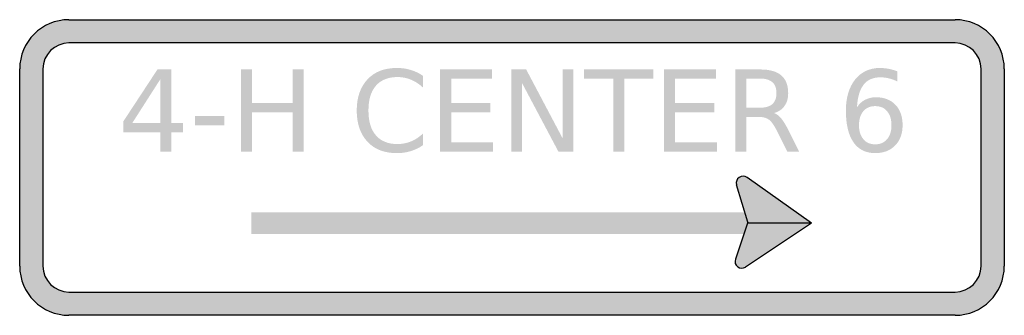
# Model space of a CAD drawing. Header units: inches. Extents: x -0.5 to 0.5, y -0.15 to 0.15.
import ezdxf

# ---------------------------------------------------------------- set-up
doc = ezdxf.new("R2010")
doc.units = ezdxf.units.IN
doc.header["$MEASUREMENT"] = 0

msp = doc.modelspace()

# ---------------------------------------------------------------- hatches: boundary and pattern name
h = msp.add_hatch(color=7)
h.paths.add_polyline_path([(-0.45, 0.15), (0.45, 0.15), (0.4568, 0.1495), (0.4633, 0.1482), (0.4695, 0.146), (0.4752, 0.1432), (0.4805, 0.1395), (0.4853, 0.1353), (0.4895, 0.1305), (0.4932, 0.1252), (0.496, 0.1195), (0.4982, 0.1133), (0.4995, 0.1068), (0.5, 0.1), (0.5, -0.1), (0.4995, -0.1068), (0.4982, -0.1133), (0.496, -0.1195), (0.4932, -0.1252), (0.4895, -0.1305), (0.4853, -0.1353), (0.4805, -0.1395), (0.4752, -0.1432), (0.4695, -0.146), (0.4633, -0.1482), (0.4568, -0.1495), (0.45, -0.15), (-0.45, -0.15), (-0.4568, -0.1495), (-0.4633, -0.1482), (-0.4695, -0.146), (-0.4752, -0.1432), (-0.4805, -0.1395), (-0.4853, -0.1353), (-0.4895, -0.1305), (-0.4932, -0.1252), (-0.496, -0.1195), (-0.4982, -0.1133), (-0.4995, -0.1068), (-0.5, -0.1), (-0.5, 0.1), (-0.4995, 0.1068), (-0.4982, 0.1133), (-0.496, 0.1195), (-0.4932, 0.1252), (-0.4895, 0.1305), (-0.4853, 0.1353), (-0.4805, 0.1395), (-0.4752, 0.1432), (-0.4695, 0.146), (-0.4633, 0.1482), (-0.4568, 0.1495), (-0.45, 0.15)])
edge = h.paths.add_edge_path(flags=0)
edge.add_spline(control_points=[(-0.4764, -0.1), (-0.4764, -0.1146), (-0.4646, -0.1264), (-0.45, -0.1264)], knot_values=[0, 0, 0, 0, 1, 1, 1, 1], degree=3, periodic=0)
edge.add_line((-0.45, -0.1264), (0.45, -0.1264))
edge.add_spline(control_points=[(0.45, -0.1264), (0.4646, -0.1264), (0.4764, -0.1146), (0.4764, -0.1)], knot_values=[0, 0, 0, 0, 1, 1, 1, 1], degree=3, periodic=0)
edge.add_line((0.4764, -0.1), (0.4764, 0.1))
edge.add_spline(control_points=[(0.4764, 0.1), (0.4764, 0.1146), (0.4646, 0.1264), (0.45, 0.1264)], knot_values=[0, 0, 0, 0, 1, 1, 1, 1], degree=3, periodic=0)
edge.add_line((0.45, 0.1264), (-0.45, 0.1264))
edge.add_spline(control_points=[(-0.45, 0.1264), (-0.4646, 0.1264), (-0.4764, 0.1146), (-0.4764, 0.1)], knot_values=[0, 0, 0, 0, 1, 1, 1, 1], degree=3, periodic=0)
edge.add_line((-0.4764, 0.1), (-0.4764, -0.1))
h = msp.add_hatch(color=7)
edge = h.paths.add_edge_path()
edge.add_line((-0.0905, 0.0931), (-0.0905, 0.0812))
edge.add_spline(control_points=[(-0.0905, 0.0812), (-0.0943, 0.0847), (-0.0983, 0.0874), (-0.1026, 0.0891), (-0.1069, 0.0909), (-0.1115, 0.0918), (-0.1163, 0.0918), (-0.1259, 0.0918), (-0.1331, 0.0888), (-0.1382, 0.083), (-0.1433, 0.0772), (-0.1458, 0.0688), (-0.1458, 0.0578), (-0.1458, 0.0468), (-0.1433, 0.0384), (-0.1382, 0.0326), (-0.1331, 0.0267), (-0.1259, 0.0238), (-0.1163, 0.0238), (-0.1115, 0.0238), (-0.1069, 0.0247), (-0.1026, 0.0265), (-0.0983, 0.0282), (-0.0943, 0.0308), (-0.0905, 0.0344)], knot_values=[0, 0, 0, 0, 1, 1, 1, 2, 2, 2, 3, 3, 3, 4, 4, 4, 5, 5, 5, 6, 6, 6, 7, 7, 7, 8, 8, 8, 8], degree=3, periodic=0)
edge.add_line((-0.0905, 0.0344), (-0.0905, 0.0226))
edge.add_spline(control_points=[(-0.0905, 0.0226), (-0.0944, 0.0199), (-0.0986, 0.0179), (-0.103, 0.0166), (-0.1074, 0.0152), (-0.1121, 0.0146), (-0.117, 0.0146), (-0.1296, 0.0146), (-0.1396, 0.0184), (-0.1468, 0.0261), (-0.154, 0.0339), (-0.1577, 0.0444), (-0.1577, 0.0578), (-0.1577, 0.0712), (-0.154, 0.0817), (-0.1468, 0.0894), (-0.1396, 0.0972), (-0.1296, 0.101), (-0.117, 0.101), (-0.112, 0.101), (-0.1073, 0.1004), (-0.1029, 0.099), (-0.0985, 0.0977), (-0.0943, 0.0957), (-0.0905, 0.0931)], knot_values=[0, 0, 0, 0, 1, 1, 1, 2, 2, 2, 3, 3, 3, 4, 4, 4, 5, 5, 5, 6, 6, 6, 7, 7, 7, 8, 8, 8, 8], degree=3, periodic=0)
h = msp.add_hatch(color=7)
edge = h.paths.add_edge_path()
edge.add_line((0.3913, 0.0977), (0.3913, 0.0874))
edge.add_spline(control_points=[(0.3913, 0.0874), (0.3885, 0.0887), (0.3856, 0.0898), (0.3827, 0.0905), (0.3798, 0.0912), (0.377, 0.0915), (0.3741, 0.0915), (0.3667, 0.0915), (0.361, 0.089), (0.3571, 0.084), (0.3532, 0.079), (0.3509, 0.0714), (0.3504, 0.0612)], knot_values=[0, 0, 0, 0, 1, 1, 1, 2, 2, 2, 3, 3, 3, 4, 4, 4, 4], degree=3, periodic=0)
edge.add_spline(control_points=[(0.3504, 0.0612), (0.3526, 0.0645), (0.3553, 0.067), (0.3586, 0.0687), (0.3619, 0.0704), (0.3656, 0.0713), (0.3695, 0.0713), (0.3779, 0.0713), (0.3846, 0.0687), (0.3894, 0.0637), (0.3943, 0.0586), (0.3967, 0.0517), (0.3967, 0.0429), (0.3967, 0.0344), (0.3942, 0.0275), (0.3891, 0.0223), (0.3841, 0.0172), (0.3773, 0.0146), (0.3689, 0.0146), (0.3592, 0.0146), (0.3519, 0.0183), (0.3468, 0.0256), (0.3417, 0.033), (0.3391, 0.0437), (0.3391, 0.0578), (0.3391, 0.0709), (0.3423, 0.0814), (0.3485, 0.0893), (0.3548, 0.0971), (0.3632, 0.101), (0.3737, 0.101), (0.3765, 0.101), (0.3794, 0.1007), (0.3823, 0.1002), (0.3852, 0.0996), (0.3882, 0.0988), (0.3913, 0.0977)], knot_values=[0, 0, 0, 0, 1, 1, 1, 2, 2, 2, 3, 3, 3, 4, 4, 4, 5, 5, 5, 6, 6, 6, 7, 7, 7, 8, 8, 8, 9, 9, 9, 10, 10, 10, 11, 11, 11, 12, 12, 12, 12], degree=3, periodic=0)
edge = h.paths.add_edge_path(flags=0)
edge.add_spline(control_points=[(0.3689, 0.0623), (0.3638, 0.0623), (0.3598, 0.0606), (0.3569, 0.0572), (0.3539, 0.0537), (0.3524, 0.0489), (0.3524, 0.0429), (0.3524, 0.0369), (0.3539, 0.0322), (0.3569, 0.0287), (0.3598, 0.0252), (0.3638, 0.0235), (0.3689, 0.0235), (0.374, 0.0235), (0.378, 0.0252), (0.3809, 0.0287), (0.3839, 0.0322), (0.3854, 0.0369), (0.3854, 0.0429), (0.3854, 0.0489), (0.3839, 0.0537), (0.3809, 0.0572), (0.378, 0.0606), (0.374, 0.0623), (0.3689, 0.0623)], knot_values=[0, 0, 0, 0, 1, 1, 1, 2, 2, 2, 3, 3, 3, 4, 4, 4, 5, 5, 5, 6, 6, 6, 7, 7, 7, 8, 8, 8, 8], degree=3, periodic=0)
h = msp.add_hatch(color=7)
h.paths.add_polyline_path([(-0.3601, 0.0995), (-0.3459, 0.0995), (-0.3459, 0.0452), (-0.334, 0.0452), (-0.334, 0.0358), (-0.3459, 0.0358), (-0.3459, 0.0162), (-0.3571, 0.0162), (-0.3571, 0.0358), (-0.3948, 0.0358), (-0.3948, 0.0467), (-0.3601, 0.0995)])
h.paths.add_polyline_path([(-0.3571, 0.0897), (-0.3856, 0.0452), (-0.3571, 0.0452), (-0.3571, 0.0897)], flags=0)
for points in [[(-0.2752, 0.0995), (-0.2639, 0.0995), (-0.2639, 0.0654), (-0.2229, 0.0654), (-0.2229, 0.0995), (-0.2116, 0.0995), (-0.2116, 0.0162), (-0.2229, 0.0162), (-0.2229, 0.0559), (-0.2639, 0.0559), (-0.2639, 0.0162), (-0.2752, 0.0162), (-0.2752, 0.0995)], [(-0.073, 0.0995), (-0.0204, 0.0995), (-0.0204, 0.09), (-0.0617, 0.09), (-0.0617, 0.0654), (-0.022, 0.0654), (-0.022, 0.0559), (-0.0617, 0.0559), (-0.0617, 0.0257), (-0.0193, 0.0257), (-0.0193, 0.0162), (-0.073, 0.0162), (-0.073, 0.0995)], [(-0.0008, 0.0995), (0.0144, 0.0995), (0.0513, 0.0298), (0.0513, 0.0995), (0.0623, 0.0995), (0.0623, 0.0162), (0.0471, 0.0162), (0.0101, 0.0859), (0.0101, 0.0162), (-0.0008, 0.0162), (-0.0008, 0.0995)], [(0.0732, 0.0995), (0.1437, 0.0995), (0.1437, 0.09), (0.1141, 0.09), (0.1141, 0.0162), (0.1028, 0.0162), (0.1028, 0.09), (0.0732, 0.09), (0.0732, 0.0995)], [(0.1545, 0.0995), (0.2071, 0.0995), (0.2071, 0.09), (0.1657, 0.09), (0.1657, 0.0654), (0.2055, 0.0654), (0.2055, 0.0559), (0.1657, 0.0559), (0.1657, 0.0257), (0.2082, 0.0257), (0.2082, 0.0162), (0.1545, 0.0162), (0.1545, 0.0995)], [(-0.3221, 0.0521), (-0.292, 0.0521), (-0.292, 0.0429), (-0.3221, 0.0429), (-0.3221, 0.0521)], [(0.2411, -0.0129), (0.2408, -0.0123), (0.2404, -0.0118), (0.24, -0.0112), (0.2396, -0.0107), (0.2391, -0.0103), (0.2385, -0.0099), (0.238, -0.0095), (0.2373, -0.0092), (0.2367, -0.009), (0.2361, -0.0088), (0.2354, -0.0087), (0.2347, -0.0087), (0.234, -0.0087), (0.2334, -0.0088), (0.2327, -0.009), (0.2321, -0.0092), (0.2315, -0.0095), (0.2309, -0.0098), (0.2303, -0.0102), (0.2298, -0.0107), (0.2294, -0.0112), (0.229, -0.0117), (0.2286, -0.0123), (0.2283, -0.0129), (0.2281, -0.0135), (0.228, -0.0142), (0.2279, -0.0149), (0.2278, -0.0155), (0.2278, -0.0162), (0.2279, -0.0169), (0.2281, -0.0175), (0.2283, -0.0182), (0.2347, -0.0156), (0.2411, -0.0129)], [(0.2387, -0.01), (0.2281, -0.0175), (0.2391, -0.0566), (0.256, -0.0519), (0.2387, -0.01)], [(0.3041, -0.0566), (0.2372, -0.101), (0.2391, -0.057), (0.2387, -0.01), (0.3041, -0.0566)], [(0.2283, -0.0182), (0.2286, -0.0188), (0.229, -0.0194), (0.2294, -0.0199), (0.2298, -0.0204), (0.2303, -0.0209), (0.2308, -0.0213), (0.2314, -0.0216), (0.232, -0.0219), (0.2327, -0.0221), (0.2333, -0.0223), (0.234, -0.0224), (0.2347, -0.0224), (0.2353, -0.0224), (0.236, -0.0223), (0.2367, -0.0221), (0.2373, -0.0219), (0.2379, -0.0216), (0.2385, -0.0213), (0.239, -0.0209), (0.2395, -0.0204), (0.24, -0.0199), (0.2404, -0.0194), (0.2407, -0.0188), (0.241, -0.0182), (0.2413, -0.0176), (0.2414, -0.0169), (0.2415, -0.0163), (0.2416, -0.0156), (0.2415, -0.0149), (0.2414, -0.0142), (0.2413, -0.0136), (0.2411, -0.0129), (0.2347, -0.0156), (0.2283, -0.0182)], [(0.2388, -0.0456), (-0.2646, -0.0456), (-0.2646, -0.0676), (0.2388, -0.0676), (0.2388, -0.0456)], [(0.2269, -0.0931), (0.239, -0.0572), (0.2443, -0.0568), (0.2392, -0.0797), (0.2269, -0.0931)], [(0.2372, -0.101), (0.2269, -0.0931), (0.2324, -0.0775), (0.2402, -0.0776), (0.2372, -0.101)], [(0.2397, -0.0927), (0.2394, -0.0921), (0.2391, -0.0915), (0.2387, -0.091), (0.2382, -0.0905), (0.2377, -0.09), (0.2372, -0.0896), (0.2366, -0.0892), (0.236, -0.089), (0.2354, -0.0887), (0.2347, -0.0886), (0.2341, -0.0885), (0.2334, -0.0884), (0.2327, -0.0885), (0.232, -0.0885), (0.2314, -0.0887), (0.2308, -0.0889), (0.2301, -0.0892), (0.2296, -0.0896), (0.229, -0.09), (0.2285, -0.0904), (0.2281, -0.0909), (0.2277, -0.0915), (0.2273, -0.092), (0.227, -0.0926), (0.2268, -0.0933), (0.2266, -0.0939), (0.2265, -0.0946), (0.2265, -0.0953), (0.2265, -0.0959), (0.2266, -0.0966), (0.2268, -0.0973), (0.227, -0.0979), (0.2334, -0.0953), (0.2397, -0.0927)], [(0.227, -0.0979), (0.2273, -0.0985), (0.2276, -0.0991), (0.228, -0.0996), (0.2285, -0.1001), (0.229, -0.1006), (0.2295, -0.101), (0.2301, -0.1013), (0.2307, -0.1016), (0.2313, -0.1019), (0.232, -0.102), (0.2327, -0.1021), (0.2333, -0.1022), (0.234, -0.1021), (0.2347, -0.102), (0.2353, -0.1019), (0.236, -0.1017), (0.2366, -0.1014), (0.2372, -0.101), (0.2377, -0.1006), (0.2382, -0.1002), (0.2387, -0.0997), (0.2391, -0.0991), (0.2394, -0.0986), (0.2397, -0.098), (0.2399, -0.0973), (0.2401, -0.0967), (0.2402, -0.096), (0.2402, -0.0953), (0.2402, -0.0946), (0.2401, -0.094), (0.24, -0.0933), (0.2397, -0.0927), (0.2334, -0.0953), (0.227, -0.0979)]]:
    msp.add_hatch(color=7).paths.add_polyline_path(points)
h = msp.add_hatch(color=7)
edge = h.paths.add_edge_path()
edge.add_spline(control_points=[(0.2662, 0.0553), (0.2686, 0.0544), (0.271, 0.0527), (0.2733, 0.05), (0.2755, 0.0473), (0.2778, 0.0436), (0.2802, 0.039)], knot_values=[0, 0, 0, 0, 1, 1, 1, 2, 2, 2, 2], degree=3, periodic=0)
edge.add_line((0.2802, 0.039), (0.2916, 0.0162))
edge.add_line((0.2916, 0.0162), (0.2795, 0.0162))
edge.add_line((0.2795, 0.0162), (0.2688, 0.0376))
edge.add_spline(control_points=[(0.2688, 0.0376), (0.2661, 0.0431), (0.2634, 0.0468), (0.2608, 0.0487), (0.2582, 0.0505), (0.2547, 0.0514), (0.2502, 0.0514)], knot_values=[0, 0, 0, 0, 1, 1, 1, 2, 2, 2, 2], degree=3, periodic=0)
edge.add_line((0.2502, 0.0514), (0.238, 0.0514))
edge.add_line((0.238, 0.0514), (0.238, 0.0162))
edge.add_line((0.238, 0.0162), (0.2267, 0.0162))
edge.add_line((0.2267, 0.0162), (0.2267, 0.0995))
edge.add_line((0.2267, 0.0995), (0.2521, 0.0995))
edge.add_spline(control_points=[(0.2521, 0.0995), (0.2617, 0.0995), (0.2688, 0.0975), (0.2735, 0.0935), (0.2781, 0.0896), (0.2805, 0.0836), (0.2805, 0.0755), (0.2805, 0.0703), (0.2793, 0.0659), (0.2768, 0.0625), (0.2744, 0.059), (0.2709, 0.0566), (0.2662, 0.0553)], knot_values=[0, 0, 0, 0, 1, 1, 1, 2, 2, 2, 3, 3, 3, 4, 4, 4, 4], degree=3, periodic=0)
edge = h.paths.add_edge_path(flags=0)
edge.add_line((0.238, 0.0903), (0.238, 0.0607))
edge.add_line((0.238, 0.0607), (0.2521, 0.0607))
edge.add_spline(control_points=[(0.2521, 0.0607), (0.2576, 0.0607), (0.2617, 0.0619), (0.2645, 0.0644), (0.2672, 0.067), (0.2686, 0.0706), (0.2686, 0.0755), (0.2686, 0.0804), (0.2672, 0.0841), (0.2645, 0.0865), (0.2617, 0.089), (0.2576, 0.0903), (0.2521, 0.0903)], knot_values=[0, 0, 0, 0, 1, 1, 1, 2, 2, 2, 3, 3, 3, 4, 4, 4, 4], degree=3, periodic=0)
edge.add_line((0.2521, 0.0903), (0.238, 0.0903))

# ---------------------------------------------------------------- linework, layer by layer
at = {"color": 7}
for p, q in [((-0.45, 0.15), (0.45, 0.15)), ((-0.5, -0.1), (-0.5, 0.1)), ((0.5, 0.1), (0.5, -0.1)), ((0.3041, -0.0566), (0.2387, -0.01)), ((0.2395, -0.0555), (0.2281, -0.0175)), ((0.2395, -0.0555), (0.2269, -0.0931)), ((0.3041, -0.0566), (0.2372, -0.101)), ((0.3041, -0.0566), (0.2388, -0.0566)), ((0.45, -0.15), (-0.45, -0.15))]:
    msp.add_line(p, q, dxfattribs=at)
for points in [[(0.45, 0.1264), (-0.45, 0.1264)], [(-0.4764, 0.1), (-0.4764, -0.1)], [(0.4764, -0.1), (0.4764, 0.1)], [(-0.45, -0.1264), (0.45, -0.1264)]]:
    msp.add_lwpolyline(points, dxfattribs=at)
for points in [[(-0.45, 0.15), (-0.4776, 0.15), (-0.5, 0.1276), (-0.5, 0.1)], [(0.5, 0.1), (0.5, 0.1276), (0.4776, 0.15), (0.45, 0.15)], [(-0.45, 0.1264), (-0.4646, 0.1264), (-0.4764, 0.1146), (-0.4764, 0.1)], [(0.4764, 0.1), (0.4764, 0.1146), (0.4646, 0.1264), (0.45, 0.1264)], [(-0.5, -0.1), (-0.5, -0.1276), (-0.4776, -0.15), (-0.45, -0.15)], [(-0.4764, -0.1), (-0.4764, -0.1146), (-0.4646, -0.1264), (-0.45, -0.1264)], [(0.45, -0.15), (0.4776, -0.15), (0.5, -0.1276), (0.5, -0.1)], [(0.45, -0.1264), (0.4646, -0.1264), (0.4764, -0.1146), (0.4764, -0.1)]]:
    msp.add_open_spline(points, degree=3, dxfattribs=at)
for points in [[(0.2387, -0.01), (0.2363, -0.0083), (0.2331, -0.0083), (0.2307, -0.01), (0.2283, -0.0117), (0.2273, -0.0147), (0.2281, -0.0175)], [(0.2269, -0.0931), (0.2259, -0.0959), (0.2268, -0.099), (0.2292, -0.1007), (0.2315, -0.1025), (0.2347, -0.1026), (0.2372, -0.101)]]:
    msp.add_open_spline(points, degree=3, knots=[0, 0, 0, 0, 1, 1, 1, 2, 2, 2, 2], dxfattribs=at)

doc.saveas('drawing.dxf')
